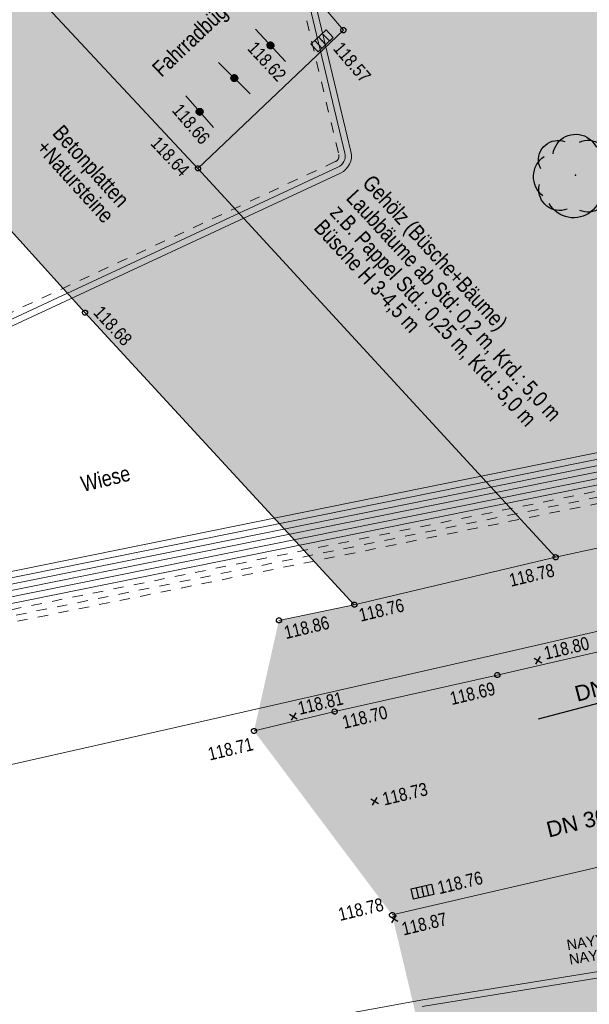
# Model space of a CAD drawing. Header units: metres. Extents: x 311004 to 311786, y 5688269 to 5688759.
# Tile 34 of 96: x 311135 to 311149, y 5688455 to 5688479. Entities that reach past the tile are written whole.
import ezdxf

# ---------------------------------------------------------------- set-up
doc = ezdxf.new("R2010")
doc.units = ezdxf.units.M
for name, pattern in [('2.10', [0.5, 0.25, -0.25]), ('2.1440', [1.75, 1.75, 0]), ('2.35', [0]), ('2.50', [0]), ('2.8', [0])]:
    doc.linetypes.add(name, pattern=pattern)
doc.layers.get('0').update_dxf_attribs({"color": 1, "linetype": 'CONTINUOUS'})
for name, color, linetype in [('Bewuchs_Bäume', 92, 'CONTINUOUS'), ('Einläufe', 161, 'CONTINUOUS'), ('Gelände', 92, 'CONTINUOUS'), ('Oberflächen', 7, 'CONTINUOUS'), ('RWL', 5, 'CONTINUOUS'), ('Schmutzwasser', 32, 'CONTINUOUS'), ('Schraffuren', 7, 'CONTINUOUS'), ('Straße', 7, 'CONTINUOUS'), ('Straßenmöbel allg.', 7, 'CONTINUOUS'), ('Stromversorgung', 1, 'CONTINUOUS')]:
    doc.layers.add(name, color=color, linetype=linetype)
doc.styles.add('Beschriftung Elektroleitung', font='Arial.ttf', dxfattribs={"width": 0.97})
doc.styles.add('Geländehöhe', font='Arial Narrow.ttf')
doc.styles.add('Oberflächenmaterial', font='Arial Narrow.ttf')
doc.styles.add('RW Haltungstext', font='Arial.ttf')
doc.styles.add('SW Haltungstext', font='Arial.ttf')

# ---------------------------------------------------------------- blocks, each defined once
blk = doc.blocks.new('Grenzpunkt')
at = {"color": 0, "lineweight": -2}
blk.add_lwpolyline([(0.433013, -0.25, -0.5773502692), (-0.433013, -0.25, -0.5773502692), (0, 0.5, -0.5773502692)], format="xyb", close=True, dxfattribs=at)
blk = doc.blocks.new('S2.100')
at = {"color": 0, "lineweight": -2}
for points in [[(-0.5, 0.5), (0.5, -0.5)], [(0.5, 0.5), (-0.5, -0.5)]]:
    blk.add_lwpolyline(points, dxfattribs=at)
blk = doc.blocks.new('Einlauf mittig')
at = {"color": 0, "lineweight": -2}
blk.add_lwpolyline([(-0.5, 0.25), (0.5, 0.25), (0.5, -0.25), (-0.5, -0.25)], close=True, dxfattribs=at)
for points in [[(-0.25, 0.25), (-0.25, -0.25)], [(0, -0.25), (0, 0.25)], [(0.25, 0.25), (0.25, -0.25)]]:
    blk.add_lwpolyline(points, dxfattribs=at)
blk.add_point((0, 0), dxfattribs=at)
blk = doc.blocks.new('Einlauf', base_point=(0, 0.25))
at = {"color": 0, "lineweight": -2}
blk.add_lwpolyline([(-0.5, 0.25), (0.5, 0.25), (0.5, -0.25), (-0.5, -0.25)], close=True, dxfattribs=at)
for points in [[(-0.25, -0.25), (-0.25, 0.25)], [(0, 0.25), (0, -0.25)], [(0.25, 0.25), (0.25, -0.25)]]:
    blk.add_lwpolyline(points, dxfattribs=at)
blk.add_point((0, 0), dxfattribs=at)
blk = doc.blocks.new('S2.74', base_point=(0.010657, 0.01036))
at = {"color": 0, "lineweight": -2}
for points in [[(-0.25874, 0.264508), (-0.252041, 0.297084), (-0.241452, 0.328611), (-0.227128, 0.358626), (-0.209278, 0.386688), (-0.188166, 0.412385), (-0.164101, 0.43534), (-0.137436, 0.455216), (-0.108564, 0.471722), (-0.077906, 0.484614), (-0.045914, 0.493704), (-0.013059, 0.498858), (0.02018, 0.5), (0.053312, 0.497114), (0.085852, 0.490242), (0.117322, 0.479484), (0.14726, 0.465001), (0.175226, 0.447002), (0.20081, 0.425754), (0.223637, 0.401566), (0.24337, 0.374796), (0.259722, 0.345835)], [(-0.406145, 0.086604), (-0.41839, 0.115211), (-0.426729, 0.145191), (-0.431012, 0.176012), (-0.431165, 0.20713), (-0.427184, 0.237992), (-0.41914, 0.268052), (-0.407176, 0.296778), (-0.391504, 0.32366), (-0.3724, 0.348224), (-0.350203, 0.370033), (-0.325307, 0.388701), (-0.298153, 0.403898), (-0.26922, 0.415354), (-0.239024, 0.422868), (-0.208096, 0.426304), (-0.176986, 0.425604), (-0.146245, 0.420778), (-0.116416, 0.411914)], [(0.056404, 0.40683), (0.086648, 0.418137), (0.118101, 0.425436), (0.150234, 0.428604), (0.182507, 0.427589), (0.214377, 0.422407), (0.24531, 0.413146), (0.274784, 0.399962), (0.302304, 0.383074), (0.327409, 0.362769), (0.349676, 0.339386), (0.368731, 0.31332), (0.384254, 0.285007), (0.395984, 0.254924), (0.403722, 0.223576), (0.407342, 0.191492), (0.406779, 0.159208), (0.402045, 0.127268)], [(0.371547, 0.244176), (0.39805, 0.220802), (0.42177, 0.194608), (0.442408, 0.165924), (0.459704, 0.135109), (0.473442, 0.102551), (0.483449, 0.06866), (0.489598, 0.033862), (0.491814, -0.001406), (0.490066, -0.0367), (0.484379, -0.071577), (0.474822, -0.105598), (0.461518, -0.138334), (0.444631, -0.169376), (0.424375, -0.198332), (0.401005, -0.224838), (0.374814, -0.248561), (0.346132, -0.269203)], [(-0.38073, -0.238705), (-0.40627, -0.215832), (-0.428982, -0.19015), (-0.448559, -0.162004), (-0.464736, -0.131776), (-0.477294, -0.099874), (-0.486062, -0.06673), (-0.490925, -0.032792), (-0.491814, 0.001482), (-0.488718, 0.035626), (-0.481678, 0.06918), (-0.470792, 0.10169), (-0.456204, 0.132717), (-0.438112, 0.16184), (-0.416762, 0.188666), (-0.392442, 0.212832), (-0.365482, 0.23401)], [(-0.091002, -0.396276), (-0.121614, -0.405814), (-0.153197, -0.41134), (-0.185229, -0.412764), (-0.217178, -0.410059), (-0.248514, -0.403274), (-0.27872, -0.392518), (-0.307294, -0.377971), (-0.333761, -0.359874), (-0.357685, -0.338526), (-0.378668, -0.314283), (-0.396362, -0.287544), (-0.410476, -0.258754), (-0.420772, -0.22839), (-0.427084, -0.196954), (-0.429304, -0.164968), (-0.427397, -0.132961), (-0.421394, -0.101465)], [(0.396962, -0.12688), (0.403056, -0.158524), (0.404926, -0.190696), (0.40254, -0.222833), (0.395939, -0.254376), (0.385239, -0.284773), (0.370626, -0.313495), (0.352355, -0.340041), (0.330744, -0.363946), (0.306172, -0.384796), (0.279066, -0.402225), (0.2499, -0.41593), (0.219182, -0.42567), (0.187447, -0.431278), (0.15525, -0.432654), (0.123154, -0.429776), (0.091716, -0.422692), (0.061486, -0.411526)], [(0.269888, -0.345447), (0.248705, -0.374914), (0.224464, -0.401921), (0.197446, -0.42615), (0.16797, -0.44732), (0.13638, -0.465183), (0.103044, -0.479528), (0.068355, -0.490188), (0.032716, -0.497039), (-0.003453, -0.5), (-0.03973, -0.499037), (-0.075692, -0.49416), (-0.110917, -0.485428), (-0.144992, -0.472943), (-0.177519, -0.45685), (-0.208118, -0.437336), (-0.236429, -0.414632), (-0.262122, -0.389002), (-0.284897, -0.360748), (-0.304486, -0.330198)]]:
    blk.add_lwpolyline(points, dxfattribs=at)
blk.add_point((0.010657, 0.01036), dxfattribs=at)
blk = doc.blocks.new('S2.15')
at = {"color": 0, "lineweight": -2}
blk.add_lwpolyline([(0.433013, -0.25, -0.5773502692), (-0.433013, -0.25, -0.5773502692), (0, 0.5, -0.5773502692)], format="xyb", close=True, dxfattribs=at)
for points in [[(0.285, -0.4), (0.345, -0.35), (-0.355, -0.35), (-0.4, -0.3), (0.395, -0.3), (0.425, -0.25), (-0.43, -0.25), (-0.455, -0.2), (0.46, -0.2), (0.475, -0.15), (-0.475, -0.15), (-0.49, -0.1), (0.485, -0.1), (0.495, -0.05), (-0.5, -0.05), (-0.5, 0), (0.5, 0), (0.495, 0.05), (-0.5, 0.05), (-0.485, 0.1), (0.49, 0.1), (0.475, 0.15), (-0.475, 0.15), (-0.455, 0.2), (0.455, 0.2), (0.43, 0.25), (-0.43, 0.25), (-0.4, 0.3), (0.395, 0.3), (0.36, 0.35), (-0.355, 0.35), (-0.295, 0.4), (0.3, 0.4), (0.22, 0.45), (-0.215, 0.45)], [(0.285, -0.4), (-0.29, -0.4), (-0.205, -0.45), (0.2, -0.45)]]:
    blk.add_lwpolyline(points, dxfattribs=at)

msp = doc.modelspace()

# ---------------------------------------------------------------- hatches: boundary and pattern name
at = {"layer": 'Schraffuren', "lineweight": 25, "true_color": 0xffffd9}
msp.add_hatch(color=7, dxfattribs=at).paths.add_polyline_path([(311173.901, 5688520.418), (311175.466, 5688514.127), (311176.838, 5688508.258), (311177.539, 5688505.419), (311177.853, 5688504.047), (311178.815, 5688500.235), (311179.773, 5688496.001), (311181.315, 5688489.469), (311182.787, 5688483.308), (311184.133, 5688477.556), (311185.513, 5688471.738), (311186.9, 5688465.84), (311187.588, 5688462.991, 0.108334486), (311189.867, 5688458.623), (311191.975, 5688456.567), (311194.615, 5688454.583), (311199.021, 5688451.523), (311203.64, 5688448.503), (311207.564, 5688446.036, 0.032876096), (311214.44, 5688442.797, 0.387981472), (311218.297, 5688443.964, 0.143446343), (311218.679, 5688446.271), (311220.772, 5688436.374), (311219.712, 5688436.168, -0.081030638), (311216.252, 5688435.978, -0.089114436), (311211.726, 5688437.978), (311207.955, 5688440.385), (311203.634, 5688443.212), (311197.649, 5688447.19), (311196.163, 5688448.226), (311192.145, 5688450.913), (311189.144, 5688453.083), (311187.4, 5688454.769), (311186.022, 5688456.342), (311184.715, 5688458.472), (311183.456, 5688460.989, 0.047262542), (311182.402, 5688462.592, 0.165770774), (311179.071, 5688464.709, 0.093927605), (311176.945, 5688464.816), (311174.951, 5688464.367), (311169.067, 5688463.103), (311162.826, 5688461.773), (311152.59, 5688459.392), (311144.277, 5688457.46), (311140.97, 5688461.869), (311142.903, 5688462.333), (311146.795, 5688463.206), (311153.496, 5688464.744), (311159.852, 5688466.166), (311167.619, 5688467.971), (311175.134, 5688469.641, 0.037982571), (311177.987, 5688470.447, 0.037443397), (311179.604, 5688471.181, 0.27493666), (311180.33, 5688472.411), (311180.454, 5688473.57), (311179.383, 5688477.931), (311177.636, 5688485.95), (311177.11, 5688488.157), (311176.562, 5688490.625), (311174.415, 5688498.916), (311170.324, 5688515.738), (311170.510779, 5688515.786149), (311169.599, 5688519.323)], flags=0)
at = {"layer": 'Schraffuren', "lineweight": 25, "true_color": 0xf0fff0}
msp.add_hatch(color=7, dxfattribs=at).paths.add_polyline_path([(311148.192, 5688466.03), (311139.627, 5688475.342), (311143.111, 5688478.652), (311142.044, 5688479.908), (311144.882, 5688482.587), (311145.137, 5688482.853), (311138.758, 5688489.738), (311140.929, 5688491.731), (311143.381, 5688494.088), (311146.999564, 5688494.527153), (311147.893, 5688490.657), (311147.958, 5688490.4), (311150.029, 5688481.482), (311151.116, 5688477.029), (311151.947, 5688473.285), (311152.025, 5688472.984), (311152.919, 5688469.399), (311177.299, 5688475.217), (311177.202, 5688474.123), (311176.465, 5688473.25), (311176.338, 5688473.143), (311175.818, 5688472.69), (311175.649, 5688472.613), (311174.662, 5688472.128), (311173.231, 5688471.699), (311166.769, 5688470.267), (311159.599, 5688468.576), (311152.894, 5688467.077), (311149.3, 5688466.27)], flags=0)
at = {"layer": 'Schraffuren', "lineweight": 25, "true_color": 0xffe5cc}
for points in [[(311138.487, 5688489.443), (311144.882, 5688482.587), (311142.044, 5688479.908), (311143.111, 5688478.652), (311139.627, 5688475.342), (311133.873, 5688481.501), (311132.162904, 5688483.246255)], [(311128.57, 5688486.913), (311132.162904, 5688483.246255), (311133.873, 5688481.501), (311139.627, 5688475.342), (311148.192, 5688466.03), (311143.37, 5688464.892), (311136.922, 5688471.889), (311130.599, 5688478.885), (311125.388, 5688484.234)], [(311141.567, 5688464.515), (311143.37, 5688464.892), (311148.192, 5688466.03), (311149.3, 5688466.27), (311152.894, 5688467.077), (311159.599, 5688468.576), (311166.769, 5688470.267), (311173.231, 5688471.699), (311174.662, 5688472.128), (311175.649, 5688472.613), (311175.818, 5688472.69), (311176.338, 5688473.143), (311176.465, 5688473.25), (311177.202, 5688474.123), (311177.299, 5688475.217), (311176.33, 5688478.808), (311176.335, 5688478.902), (311176.288, 5688479.043), (311178, 5688478.425), (311179.383, 5688477.931), (311180.454, 5688473.57), (311180.33, 5688472.411, -0.27493666), (311179.604, 5688471.181, -0.037443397), (311177.987, 5688470.447, -0.037982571), (311175.134, 5688469.641), (311167.619, 5688467.971), (311159.852, 5688466.166), (311153.496, 5688464.744), (311146.795, 5688463.206), (311142.903, 5688462.333), (311140.97, 5688461.869)], [(311144.277, 5688457.46), (311152.59, 5688459.392), (311162.826, 5688461.773), (311169.067, 5688463.103), (311174.951, 5688464.367), (311176.945, 5688464.816, -0.093927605), (311179.071, 5688464.709), (311179.062, 5688464.561), (311179.567, 5688463.425), (311180.591, 5688461.255), (311178.361, 5688460.693), (311170.613, 5688458.982), (311164.062056, 5688457.388936), (311163.917, 5688458.005), (311145.19998, 5688453.567191)]]:
    msp.add_hatch(color=254, dxfattribs=at).paths.add_polyline_path(points, flags=0)

# ---------------------------------------------------------------- linework, layer by layer
at = {"layer": 'Schmutzwasser', "color": 34, "linetype": '2.50', "lineweight": 25, "true_color": 0x994c00}
msp.add_line((311147.780587, 5688462.158375), (311152.614, 5688463.439, 118.691), dxfattribs=at)
at = {"layer": 'Straße', "color": 7, "linetype": '2.35', "lineweight": 18}
for p, q in [((311133.873, 5688481.501, 118.654), (311139.627, 5688475.342, 118.642)), ((311142.044, 5688479.908, 118.569), (311143.111, 5688478.652, 118.591)), ((311136.922, 5688471.889, 118.682), (311130.599, 5688478.885, 118.659)), ((311143.111, 5688478.652, 118.591), (311139.627, 5688475.342, 118.642)), ((311139.627, 5688475.342, 118.642), (311148.192, 5688466.03, 118.781)), ((311136.922, 5688471.889, 118.682), (311143.37, 5688464.892, 118.756)), ((311149.3, 5688466.27, 118.839), (311148.192, 5688466.03, 118.781)), ((311148.192, 5688466.03, 118.781), (311143.37, 5688464.892, 118.756)), ((311143.37, 5688464.892, 118.756), (311141.567, 5688464.515, 118.857)), ((311146.795, 5688463.206, 118.691), (311153.496, 5688464.744, 118.686)), ((311142.903, 5688462.333, 118.705), (311146.795, 5688463.206, 118.691)), ((311140.97, 5688461.869, 118.712), (311142.903, 5688462.333, 118.705)), ((311152.59, 5688459.392, 118.754), (311144.277, 5688457.46, 118.78))]:
    msp.add_line(p, q, dxfattribs=at)
at = {"layer": 'Straßenmöbel allg.', "color": 7, "linetype": '2.1440', "lineweight": 18}
for p, q in [((311141.002, 5688478.677, 118.621), (311141.725, 5688477.899, 118.621)), ((311140.877, 5688477.127, 118.635), (311140.12, 5688477.88, 118.638)), ((311139.341, 5688477.079, 118.672), (311139.996, 5688476.318, 118.665))]:
    msp.add_line(p, q, dxfattribs=at)
at = {"layer": 'Stromversorgung', "color": 5, "linetype": '2.10', "lineweight": 13}
for p, q in [((311136.768965, 5688501.731544), (311142.999, 5688475.675)), ((311142.916, 5688475.503), (311134.023, 5688471.365)), ((311133.805, 5688464.344), (311178.043, 5688473.313)), ((311134.173, 5688464.574), (311178.013, 5688473.447)), ((311133.835, 5688464.197), (311178.07, 5688473.172))]:
    msp.add_line(p, q, dxfattribs=at)
at = {"layer": 'Stromversorgung', "color": 1, "linetype": '2.8', "lineweight": 13}
for p, q in [((311136.914616, 5688501.76637), (311143.145, 5688475.709)), ((311137.060638, 5688501.801284), (311143.291, 5688475.744)), ((311133.66, 5688465.387), (311186.555, 5688476.094)), ((311133.688, 5688465.24), (311185.904, 5688475.808)), ((311140.461, 5688466.457), (311186.442, 5688475.764)), ((311133.894, 5688464.821), (311185.392, 5688475.238)), ((311142.98, 5688475.368), (311134.087, 5688471.23)), ((311143.043, 5688475.231), (311134.15, 5688471.093)), ((311133.921, 5688464.672), (311185.439, 5688475.1)), ((311133.839, 5688465.117), (311140.461, 5688466.457)), ((311148.372, 5688464.067), (311152.346, 5688464.975)), ((311146.808, 5688463.71), (311148.372, 5688464.067)), ((311138.701, 5688461.859), (311146.808, 5688463.71)), ((311132.969, 5688460.574), (311138.701, 5688461.859))]:
    msp.add_line(p, q, dxfattribs=at)
at = {"layer": 'Stromversorgung', "color": 3, "linetype": '2.8', "lineweight": 13}
for p, q in [((311186.219, 5688475.565), (311133.867, 5688464.969)), ((311164.853, 5688458.653), (311144.967, 5688455.418)), ((311164.88, 5688458.506), (311144.994, 5688455.271)), ((311144.967, 5688455.418), (311111.622246, 5688449.387098))]:
    msp.add_line(p, q, dxfattribs=at)
at = {"layer": 'Stromversorgung', "color": 5, "linetype": '2.10', "lineweight": 13}
msp.add_arc((311142.852775, 5688475.639536), 0.150464, 294.847165, 13.6328124, dxfattribs=at)
at = {"layer": 'Stromversorgung', "color": 1, "linetype": '2.8', "lineweight": 13}
for centre, radius, start, end in [((311142.853341, 5688475.639706), 0.299778, 294.9932009, 13.3648155), ((311142.853927, 5688475.638849), 0.449544, 294.8717961, 13.5270976)]:
    msp.add_arc(centre, radius, start, end, dxfattribs=at)

# ---------------------------------------------------------------- block references
at = {"layer": 'Bewuchs_Bäume', "color": 8, "xscale": 2, "yscale": 2}
msp.add_blockref('S2.74', (311148.667998, 5688475.179872), dxfattribs=at)
at = {"layer": 'Einläufe', "color": 160, "true_color": 0x3354ff, "xscale": 0.5, "yscale": 0.5}
for name, p, rotation in [('Einlauf', (311142.685, 5688478.308, 118.566), 223.532926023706), ('Einlauf mittig', (311145.007, 5688458.018, 118.755), 193.083686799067)]:
    msp.add_blockref(name, p, dxfattribs=dict(at, rotation=rotation))
at = {"layer": 'Gelände', "color": 94, "true_color": 0x009900, "xscale": 0.15, "yscale": 0.15, "rotation": 13.499999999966}
for p in [(311147.767, 5688463.557, 118.795), (311141.913, 5688462.213, 118.808), (311143.858, 5688460.183, 118.728), (311144.319, 5688457.365, 118.868)]:
    msp.add_blockref('S2.100', p, dxfattribs=at)
at = {"layer": 'Straße', "color": 7, "xscale": 0.125, "yscale": 0.125, "rotation": 13.499999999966}
for p in [(311143.111, 5688478.652, 118.591), (311139.627, 5688475.342, 118.642), (311136.922, 5688471.889, 118.682), (311148.192, 5688466.03, 118.781), (311143.37, 5688464.892, 118.756), (311141.567, 5688464.515, 118.857), (311146.795, 5688463.206, 118.691), (311142.903, 5688462.333, 118.705), (311140.97, 5688461.869, 118.712), (311144.277, 5688457.46, 118.78)]:
    msp.add_blockref('Grenzpunkt', p, dxfattribs=at)
at = {"layer": 'Straßenmöbel allg.', "color": 7, "xscale": 0.1625, "yscale": 0.1625}
for p, rotation in [((311141.3635, 5688478.288, 118.621), 312.901493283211), ((311140.4985, 5688477.5035, 118.6365), 135.151776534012), ((311139.6685, 5688476.6985, 118.6685), 310.718894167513)]:
    msp.add_blockref('S2.15', p, dxfattribs=dict(at, rotation=rotation))

# ---------------------------------------------------------------- texts
at = {"layer": 'Gelände', "color": 7, "lineweight": 18, "char_height": 0.3125, "line_spacing_factor": 0.84, "style": 'Geländehöhe'}
for s, insert, attachment_point, rotation in [('118.62', (311141.76652, 5688477.608865, 118.621), 3, 312.9015011), ('118.57', (311142.843174, 5688478.197812, 118.566), 7, 310.3486393), ('118.66', (311139.941206, 5688476.092321, 118.665), 3, 310.7188874), ('118.64', (311139.449467, 5688475.337395, 118.642), 3, 313.0528758), ('118.68', (311137.103087, 5688471.867111, 118.682), 7, 312.6617606), ('118.78', (311148.11478, 5688465.879909, 118.781), 3, 13.5181837), ('118.76', (311143.451685, 5688464.78698, 118.756), 1, 13.5181837), ('118.86', (311141.661015, 5688464.370531, 118.857), 1, 13.5181837), ('118.80', (311147.957928, 5688463.568586, 118.795), 7, 13.5181837), ('118.81', (311142.06586, 5688462.248626, 118.808), 7, 13.5181837), ('118.69', (311146.697143, 5688463.046198, 118.691), 3, 13.5181837), ('118.70', (311143.0538, 5688462.220703, 118.705), 1, 13.5181837), ('118.71', (311140.902569, 5688461.716972, 118.712), 3, 13.5181837), ('118.73', (311144.052459, 5688460.229751, 118.728), 4, 13.5181837), ('118.76', (311145.371611, 5688458.105658, 118.755), 4, 13.5181837), ('118.78', (311144.096791, 5688457.567419, 118.78), 9, 13.5181837), ('118.87', (311144.477785, 5688457.271445, 118.868), 1, 13.5181837)]:
    msp.add_mtext(s, dxfattribs=dict(at, insert=insert, attachment_point=attachment_point, rotation=rotation))
at = {"layer": 'Oberflächen', "color": 7, "lineweight": 18, "char_height": 0.375, "attachment_point": 7, "line_spacing_factor": 0.84, "style": 'Oberflächenmaterial'}
for s, insert, rotation in [('Fahrradbügel', (311138.833088, 5688477.428809), 43.5329003), ('Betonplatten\\P+Natursteine', (311135.726926, 5688475.811949), 312.1073522), ('Gehölz (Büsche+Bäume)\\PLaubbäume ab Std: 0,2 m, Krd.: 5,0 m\\Pz.B. Pappel Std.: 0,25 m, Krd.: 5,0 m\\PBüsche H 3-4,5 m', (311142.329502, 5688473.854816), 312.6072622), ('Wiese', (311136.878959, 5688467.585842), 13.5181837)]:
    msp.add_mtext(s, dxfattribs=dict(at, insert=insert, rotation=rotation))
at = {"layer": 'RWL', "color": 160, "lineweight": 25, "true_color": 0x3354ff, "insert": (311148.027822, 5688459.308316), "char_height": 0.375, "attachment_point": 7, "rotation": 13.8835371, "line_spacing_factor": 0.84, "style": 'RW Haltungstext'}
msp.add_mtext('DN 300 PVC', dxfattribs=at)
at = {"layer": 'Schmutzwasser', "color": 34, "lineweight": 25, "true_color": 0x994c00, "insert": (311150.158876, 5688462.943684), "char_height": 0.375, "attachment_point": 8, "rotation": 14.8396689, "line_spacing_factor": 0.84, "style": 'SW Haltungstext'}
msp.add_mtext('DN 300 PVC', dxfattribs=at)
at = {"layer": 'Stromversorgung', "color": 3, "lineweight": 25, "insert": (311149.633038, 5688456.44469), "char_height": 0.25, "attachment_point": 8, "rotation": 9.2398079, "line_spacing_factor": 0.84, "style": 'Beschriftung Elektroleitung'}
msp.add_mtext('NAYY-J 4x185\\PNAYY-J 4x185', dxfattribs=at)

doc.saveas('drawing.dxf')
